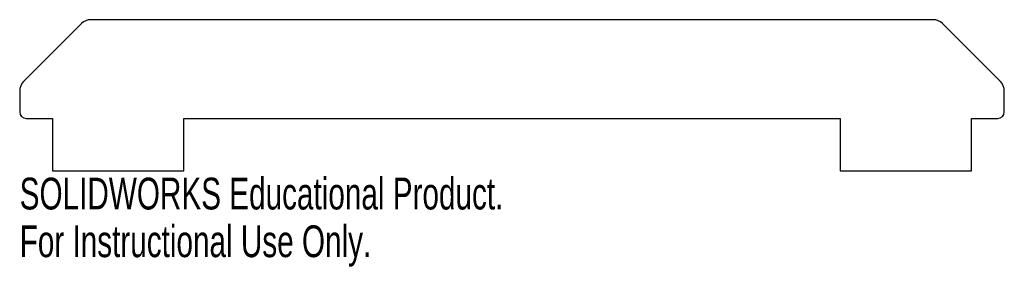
# Model space of a CAD drawing. Header units: millimetres. Extents: x 0 to 150, y -38 to 0.
import ezdxf

# ---------------------------------------------------------------- set-up
doc = ezdxf.new("R2010")
doc.units = ezdxf.units.MM
doc.styles.add('SLDTEXTSTYLE0', font='TXT', dxfattribs={"width": 0.7})

msp = doc.modelspace()

# ---------------------------------------------------------------- linework, layer by layer
at = {"color": 7, "linetype": 'Continuous', "lineweight": 25}
for p, q in [((139.17, 0), (10.83, 0)), ((9.41, -0.59), (0.59, -9.41)), ((149.41, -9.41), (140.59, -0.59)), ((0, -10.83), (0, -14)), ((150, -14), (150, -10.83)), ((1, -15), (5, -15)), ((5, -15), (5, -23)), ((25, -15), (125, -15)), ((25, -23), (25, -15)), ((125, -15), (125, -23)), ((145, -15), (149, -15)), ((145, -23), (145, -15)), ((5, -23), (25, -23)), ((125, -23), (145, -23))]:
    msp.add_line(p, q, dxfattribs=at)
for centre, radius, start, end in [((10.83, -2), 2, 90, 135), ((139.17, -2), 2, 45, 90), ((2, -10.83), 2, 135, 180), ((148, -10.83), 2, 0, 45), ((1, -14), 1, 180, 270), ((149, -14), 1, 270, 0)]:
    msp.add_arc(centre, radius, start, end, dxfattribs=at)

# ---------------------------------------------------------------- texts
at = {"color": 7, "linetype": 'Continuous', "char_height": 4.8336, "attachment_point": 1, "style": 'SLDTEXTSTYLE0'}
for s, insert in [('SOLIDWORKS Educational Product.', (0, -24.02)), ('For Instructional Use Only.', (0, -31.27))]:
    msp.add_mtext(s, dxfattribs=dict(at, insert=insert))

doc.saveas('drawing.dxf')
